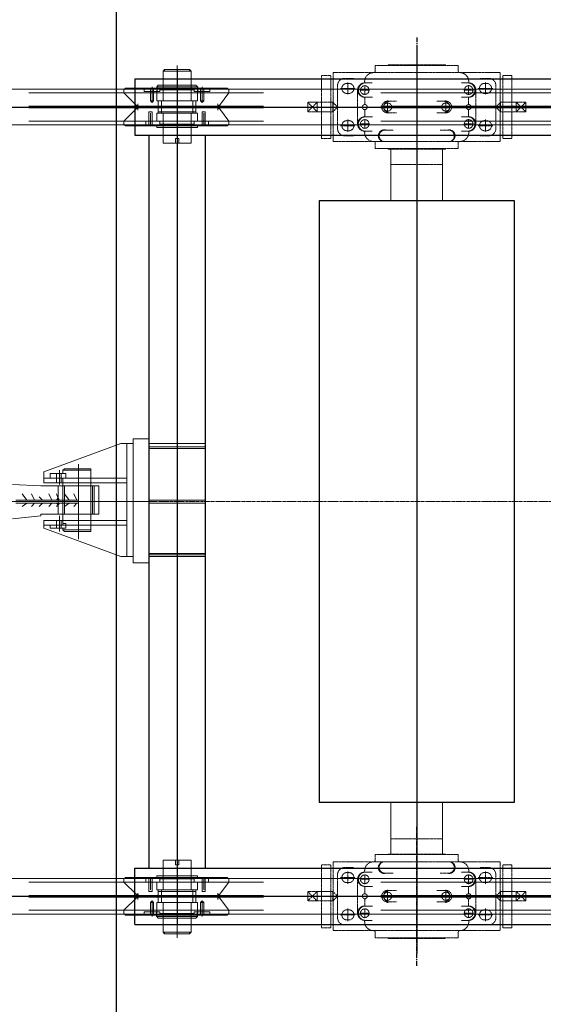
# Model space of a CAD drawing. Header units: inches. Extents: x -204116 to 930598, y -391373 to 256461.
# Tile 97 of 225: x 357121 to 358515, y -258012 to -255392. Entities that reach past the tile are written whole.
import ezdxf
from ezdxf.lldxf.tags import DXFTag

# ---------------------------------------------------------------- set-up
doc = ezdxf.new("R2010")
doc.units = ezdxf.units.IN
doc.header["$LTSCALE"] = 10
doc.header["$MEASUREMENT"] = 0
doc.header["$PDMODE"] = 1
doc.header["$PDSIZE"] = 1000
for name, pattern in [('CENTER', [2, 1.25, -0.25, 0.25, -0.25]), ('HIDDEN', [0.375, 0.25, -0.125]), ('PHANTOM2', [1.25, 0.625, -0.125, 0.125, -0.125, 0.125, -0.125])]:
    doc.linetypes.add(name, pattern=pattern)
doc.layers.get('Defpoints').update_dxf_attribs({"lineweight": 25})
for name, color, linetype, lineweight in [('cen', 2, 'CENTER2', 25), ('P', 5, 'PHANTOM2', 9), ('PHAN', 8, 'PHANTOM2', 5)]:
    doc.layers.add(name, color=color, linetype=linetype, lineweight=lineweight)
doc.layers.add('H', color=3, linetype='HIDDEN')
doc.layers.add('LAYER_17564_42344', color=7, linetype='Continuous')
doc.styles.add('MIC', font='romans.shx', dxfattribs={"width": 0.8})
tags = doc.linetypes.add('CENTER2', pattern=[1.125, 0.75, -0.125, 0.125, -0.125]).pattern_tags.tags
tags[10:11] = [DXFTag(74, 4), DXFTag(75, 0), DXFTag(340, '0'), DXFTag(46, 1.0), DXFTag(50, 0.0), DXFTag(44, 0.0), DXFTag(45, 0.0)]
tags[8:9] = [DXFTag(74, 4), DXFTag(75, 0), DXFTag(340, '0'), DXFTag(46, 1.0), DXFTag(50, 0.0), DXFTag(44, 0.0), DXFTag(45, 0.0)]
tags[6:7] = [DXFTag(74, 4), DXFTag(75, 0), DXFTag(340, '0'), DXFTag(46, 1.0), DXFTag(50, 0.0), DXFTag(44, 0.0), DXFTag(45, 0.0)]
tags[4:5] = [DXFTag(74, 4), DXFTag(75, 0), DXFTag(340, '0'), DXFTag(46, 1.0), DXFTag(50, 0.0), DXFTag(44, 0.0), DXFTag(45, 0.0)]
doc.dimstyles.new('1_75', dxfattribs={"dimscale": 75, "dimtxt": 2.5, "dimasz": 2.5, "dimexe": 1, "dimexo": 2, "dimgap": 1, "dimtad": 1, "dimtoh": 1, "dimdec": 0, "dimzin": 9, "dimdsep": 46, "dimtxsty": 'MIC', "dimcen": 2.5, "dimclrd": 1, "dimclre": 1, "dimclrt": 256, "dimadec": 0, "dimazin": 0, "dimtfac": 1, "dimtdec": 0, "dimtmove": 2, "dimatfit": 3, "dimfxl": 1, "dimlwd": -1, "dimlwe": -1, "dimarcsym": 0})

# ---------------------------------------------------------------- blocks, each defined once
blk = doc.blocks.new('TakeUp Plan')
at = {"layer": 'H', "linetype": 'Continuous'}
for points in [[(-954.9, 4.2), (-954.9, 12.5), (-959.1, 4.2)], [(-954.9, -4.2), (-954.9, -8.3), (-959.1, -4.2)]]:
    blk.add_hatch(color=0, dxfattribs=at).paths.add_polyline_path(points)
at = {"color": 1, "linetype": 'CENTER'}
for p, q in [((0, 1235, -2), (0, 865, -2)), ((0, 1235, -2), (0, 865, -2)), ((0, -1235, -2), (0, -865, -2)), ((0, -1235, -2), (0, -865, -2))]:
    blk.add_line(p, q, dxfattribs=at)
for p, q in [((-750.6, 1125, -2), (713, 1125, -2)), ((-750.6, 1125, -2), (-750.6, 975, -2)), ((-692.2, 1104.2, -2), (-692.2, 1091.7, -2)), ((-583.8, 1104.2, -2), (-583.8, 1091.7, -2)), ((-750.6, 975, -2), (713, 975, -2)), ((-713, 975, -2), (-713, -975, -2)), ((-563, 975, -2), (-563, -975, -2)), ((-750.6, -975, -2), (713, -975, -2)), ((-750.6, -1125, -2), (-750.6, -975, -2)), ((-692.2, -1104.2, -2), (-692.2, -1091.7, -2)), ((-583.8, -1104.2, -2), (-583.8, -1091.7, -2)), ((-750.6, -1125, -2), (713, -1125, -2))]:
    blk.add_line(p, q)
at = {"elevation": -2}
blk.add_lwpolyline([(-260, 800), (-260, -800), (260, -800), (260, 800)], close=True, dxfattribs=at)
at = {"layer": 'cen', "linetype": 'CENTER', "ltscale": 500}
for p, q in [((0, 1202.7, -2), (0, -1202.7, -2)), ((-638, 1150.1, -2), (-638, -1125, -2)), ((-5720.6, 1050, -2), (1175.4, 1050, -2)), ((-5720.6, -1050, -2), (1175.4, -1050, -2))]:
    blk.add_line(p, q, dxfattribs=at)
at = {"layer": 'LAYER_17564_42344', "color": 251, "linetype": 'Continuous', "lineweight": 0}
for p, q in [((-68.7, 937.8, -2), (-68.7, 800, -2)), ((68.7, 937.8, -2), (68.7, 800, -2)), ((-68.7, -937.8, -2), (-68.7, -800, -2)), ((68.7, -937.8, -2), (68.7, -800, -2))]:
    blk.add_line(p, q, dxfattribs=at)
at = {"layer": 'P', "color": 0, "linetype": 'Continuous', "elevation": -2}
for points in [[(-638, 1160.5), (-638, 939.5)], [(-638, 943.7), (-638, 1156.3)], [(-604.6, 1150.1), (-604.6, 1145.9), (-675.5, 1145.9), (-671.4, 1150.1), (-604.6, 1150.1)], [(-675.5, 1066.7), (-675.5, 1145.9)], [(-671.4, 1150.1), (-671.4, 1145.9), (-600.5, 1145.9), (-604.6, 1150.1), (-671.4, 1150.1)], [(-600.5, 1066.7), (-600.5, 1145.9)], [(-704.7, 1104.2), (-704.7, 1070.8)], [(-704.7, 1104.2), (-704.7, 1087.5)], [(-692.2, 1104.2), (-692.2, 1104.2), (-688, 1108.4)], [(-692.2, 1104.2), (-638, 1104.2)], [(-675.5, 1108.4), (-688, 1108.4)], [(-675.5, 1108.4), (-675.5, 1108.4), (-638, 1108.4)], [(-675.5, 1104.2), (-675.5, 1104.2), (-675.5, 1108.4), (-675.5, 1104.2), (-675.5, 1100), (-675.5, 1100), (-675.5, 1095.9)], [(-638, 1120.9), (-638, 983.3)], [(-638, 1120.9), (-638, 1075)], [(-638, 1120.9), (-638, 983.3)], [(-638, 1120.9), (-638, 1075)], [(-600.5, 1108.4), (-600.5, 1108.4), (-638, 1108.4)], [(-583.8, 1104.2), (-638, 1104.2)], [(-600.5, 1104.2), (-600.5, 1104.2), (-600.5, 1108.4), (-600.5, 1104.2), (-600.5, 1100), (-600.5, 1100), (-600.5, 1095.9)], [(-600.5, 1108.4), (-588, 1108.4)], [(-583.8, 1104.2), (-583.8, 1104.2), (-588, 1108.4)], [(-571.3, 1104.2), (-571.3, 1070.8)], [(-571.3, 1104.2), (-571.3, 1087.5)], [(-5720.6, 1097.5), (1171.4, 1097.5)], [(-779.8, 1095.9), (-775.6, 1100)], [(-779.8, 1087.5), (-779.8, 1095.9)], [(-746.4, 1054.2), (-779.8, 1087.5)], [(-725.6, 1100), (-775.6, 1100)], [(-771.4, 1100), (-638, 1100)], [(-725.6, 1100), (-725.6, 1091.7)], [(-725.6, 1100), (-725.6, 1095.9)], [(-725.6, 1100), (-725.6, 1091.7)], [(-721.4, 1100), (-725.6, 1100)], [(-725.6, 1091.7), (-700.6, 1091.7)], [(-696.4, 1100), (-721.4, 1100)], [(-721.4, 1091.7), (-708.9, 1091.7)], [(-708.9, 1100), (-708.9, 1091.7)], [(-708.9, 1091.7), (-692.2, 1091.7)], [(-708.9, 1091.7), (-708.9, 1066.7)], [(-708.9, 1091.7), (-708.9, 1066.7), (-708.9, 1066.7)], [(-704.7, 1091.7), (-704.7, 1066.7)], [(-700.6, 1100), (-700.6, 1091.7)], [(-700.6, 1091.7), (-700.6, 1066.7)], [(-700.6, 1091.7), (-688, 1091.7)], [(-692.2, 1091.7), (-692.2, 1087.5), (-692.2, 1091.7), (-692.2, 1087.5)], [(-692.2, 1070.8), (-692.2, 1087.5)], [(-692.2, 1087.5), (-692.2, 1066.7), (-688, 1066.7), (-688, 1066.7), (-688, 1066.7), (-692.2, 1066.7)], [(-638, 1087.5), (-692.2, 1087.5)], [(-683.9, 1091.7), (-688, 1091.7)], [(-683.9, 1095.9), (-683.9, 1091.7)], [(-683.9, 1095.9), (-683.9, 1095.9), (-675.5, 1095.9)], [(-638, 1095.9), (-675.5, 1095.9)], [(-638, 1100), (-504.6, 1100)], [(-638, 1095.9), (-600.5, 1095.9)], [(-638, 1087.5), (-583.8, 1087.5)], [(-592.1, 1095.9), (-592.1, 1095.9), (-600.5, 1095.9)], [(-592.1, 1095.9), (-592.1, 1091.7)], [(-592.1, 1091.7), (-588, 1091.7)], [(-575.5, 1091.7), (-588, 1091.7)], [(-583.8, 1087.5), (-583.8, 1066.7), (-588, 1066.7), (-588, 1066.7), (-588, 1066.7), (-583.8, 1066.7)], [(-583.8, 1091.7), (-583.8, 1087.5), (-583.8, 1091.7), (-583.8, 1087.5)], [(-567.1, 1091.7), (-583.8, 1091.7)], [(-583.8, 1070.8), (-583.8, 1087.5)], [(-575.5, 1100), (-575.5, 1091.7)], [(-575.5, 1091.7), (-575.5, 1066.7)], [(-550.4, 1091.7), (-575.5, 1091.7)], [(-571.3, 1091.7), (-571.3, 1066.7)], [(-567.1, 1100), (-567.1, 1091.7)], [(-554.6, 1091.7), (-567.1, 1091.7)], [(-567.1, 1091.7), (-567.1, 1066.7)], [(-567.1, 1091.7), (-567.1, 1066.7), (-567.1, 1066.7)], [(-550.4, 1100), (-550.4, 1091.7)], [(-550.4, 1100), (-550.4, 1095.9)], [(-550.4, 1100), (-550.4, 1091.7)], [(-525.4, 1054.2), (-500.4, 1087.5)], [(-504.6, 1100), (-500.4, 1095.9)], [(-500.4, 1095.9), (-500.4, 1087.5), (-500.4, 1087.5)], [(-742.3, 1054.2), (-746.4, 1054.2)], [(-746.4, 1054.2), (-742.3, 1054.2)], [(-742.3, 1058.3), (-742.3, 1041.7)], [(-742.3, 1041.7), (-742.3, 1058.3)], [(-742.3, 1054.2), (-738.1, 1050), (-742.3, 1045.8)], [(-742.3, 1045.8), (-738.1, 1050), (-742.3, 1054.2)], [(-529.6, 1050), (-742.3, 1050)], [(-708.9, 1066.7), (-700.6, 1066.7), (-704.7, 1062.5), (-708.9, 1066.7)], [(-700.6, 1050), (-638, 1050)], [(-692.2, 1016.6), (-692.2, 1033.3), (-688, 1033.3), (-688, 1037.5), (-688, 1066.7)], [(-638, 1066.7), (-692.2, 1066.7)], [(-638, 1066.7), (-688, 1066.7)], [(-679.7, 1033.3), (-679.7, 1066.7)], [(-638, 1066.7), (-679.7, 1066.7)], [(-638, 1066.7), (-675.5, 1066.7)], [(-638, 1058.3), (-638, 966.6), (-642.2, 966.6), (-633.8, 966.6)], [(-638, 1066.7), (-583.8, 1066.7)], [(-638, 1066.7), (-588, 1066.7)], [(-638, 1066.7), (-600.5, 1066.7)], [(-638, 1066.7), (-596.3, 1066.7)], [(-596.3, 1033.3), (-596.3, 1066.7)], [(-583.8, 1016.6), (-583.8, 1033.3), (-588, 1033.3), (-588, 1037.5), (-588, 1066.7)], [(-567.1, 1066.7), (-575.5, 1066.7), (-571.3, 1062.5), (-567.1, 1066.7)], [(-529.6, 1058.3), (-529.6, 1041.7)], [(-529.6, 1041.7), (-529.6, 1058.3)], [(-529.6, 1054.2), (-525.4, 1054.2)], [(-529.6, 1045.8), (-529.6, 1054.2)], [(-529.6, 1054.2), (-529.6, 1045.8)], [(-746.4, 1045.8), (-779.8, 1012.5)], [(-746.4, 1045.8), (-742.3, 1045.8)], [(-742.3, 1045.8), (-746.4, 1045.8)], [(-713.1, 1037.5), (-704.7, 1037.5), (-708.9, 1037.5), (-713.1, 1037.5)], [(-713.1, 1012.5), (-713.1, 1037.5)], [(-713.1, 1012.5), (-713.1, 1037.5), (-713.1, 1037.5)], [(-708.9, 1000), (-708.9, 1033.3)], [(-704.7, 1012.5), (-704.7, 1037.5)], [(-704.7, 1012.5), (-704.7, 1037.5)], [(-688, 1033.3), (-692.2, 1033.3)], [(-638, 1033.3), (-692.2, 1033.3), (-692.2, 1012.5)], [(-688, 1037.5), (-688, 1033.3)], [(-688, 1037.5), (-688, 1033.3)], [(-638, 1037.5), (-688, 1037.5)], [(-679.7, 1033.3), (-638, 1033.3)], [(-638, 1033.3), (-675.5, 1033.3)], [(-675.5, 954.1), (-675.5, 1033.3)], [(-638, 1037.5), (-588, 1037.5)], [(-638, 1033.3), (-583.8, 1033.3), (-583.8, 1012.5)], [(-638, 1033.3), (-600.5, 1033.3)], [(-596.3, 1033.3), (-638, 1033.3)], [(-600.5, 954.1), (-600.5, 1033.3)], [(-588, 1037.5), (-588, 1033.3)], [(-588, 1037.5), (-588, 1033.3)], [(-588, 1033.3), (-583.8, 1033.3)], [(-562.9, 1037.5), (-571.3, 1037.5), (-567.1, 1037.5), (-562.9, 1037.5)], [(-571.3, 1012.5), (-571.3, 1037.5)], [(-571.3, 1012.5), (-571.3, 1037.5)], [(-567.1, 1000), (-567.1, 1033.3)], [(-562.9, 1012.5), (-562.9, 1037.5)], [(-562.9, 1012.5), (-562.9, 1037.5), (-562.9, 1037.5)], [(-529.6, 1045.8), (-525.4, 1045.8)], [(-525.4, 1045.8), (-500.4, 1012.5)], [(-5720.6, 1002.5), (1171.4, 1002.5)], [(-779.8, 1012.5), (-779.8, 1004.1)], [(-779.8, 1004.1), (-775.6, 1000)], [(-725.6, 1000), (-775.6, 1000)], [(-725.6, 1000), (-504.6, 1000)], [(-721.4, 1012.5), (-708.9, 1012.5)], [(-721.4, 1000), (-721.4, 1004.1), (-721.4, 1012.5), (-721.4, 1012.5), (-713.1, 1012.5)], [(-721.4, 1004.1), (-721.4, 1012.5), (-704.7, 1012.5)], [(-713.1, 1000), (-713.1, 1012.5)], [(-708.9, 1012.5), (-692.2, 1012.5)], [(-708.9, 1000), (-708.9, 1012.5)], [(-704.7, 1000), (-704.7, 1012.5)], [(-700.6, 1012.5), (-688, 1012.5)], [(-638, 1012.5), (-692.2, 1012.5)], [(-692.2, 1000), (-692.2, 995.8), (-688, 995.8)], [(-683.9, 1012.5), (-688, 1012.5)], [(-675.5, 995.8), (-688, 995.8)], [(-683.9, 1004.1), (-683.9, 1012.5)], [(-675.5, 1000), (-675.5, 1004.1), (-683.9, 1004.1)], [(-638, 1004.1), (-675.5, 1004.1)], [(-675.5, 1000), (-675.5, 995.8), (-675.5, 995.8), (-675.5, 995.8)], [(-675.5, 995.8), (-675.5, 995.8), (-638, 995.8)], [(-638, 1012.5), (-583.8, 1012.5)], [(-638, 1004.1), (-600.5, 1004.1)], [(-600.5, 995.8), (-600.5, 995.8), (-638, 995.8)], [(-600.5, 1000), (-600.5, 1004.1), (-592.1, 1004.1)], [(-600.5, 1000), (-600.5, 995.8), (-600.5, 995.8), (-600.5, 995.8)], [(-600.5, 995.8), (-588, 995.8)], [(-592.1, 1012.5), (-588, 1012.5)], [(-592.1, 1004.1), (-592.1, 1012.5)], [(-583.8, 1000), (-583.8, 995.8), (-588, 995.8)], [(-571.3, 1012.5), (-579.6, 1012.5)], [(-579.6, 1000), (-554.6, 1000)], [(-571.3, 1000), (-571.3, 1012.5)], [(-554.6, 1004.1), (-554.6, 1012.5), (-571.3, 1012.5)], [(-567.1, 1000), (-567.1, 1012.5)], [(-554.6, 1000), (-554.6, 1004.1), (-554.6, 1012.5), (-554.6, 1012.5), (-562.9, 1012.5)], [(-562.9, 1000), (-562.9, 1012.5)], [(-554.6, 1004.1), (-554.6, 1000)], [(-504.6, 1000), (-500.4, 1004.1)], [(-500.4, 1004.1), (-500.4, 1012.5), (-500.4, 1012.5)], [(-675.5, 954.1), (-671.4, 954.1), (-638, 954.1)], [(-642.2, 954.1), (-642.2, 966.6)], [(-642.2, 954.1), (-642.2, 954.1), (-642.2, 954.1), (-642.2, 954.1), (-633.8, 954.1), (-633.8, 954.1)], [(-633.8, 954.1), (-642.2, 954.1)], [(-600.5, 954.1), (-604.6, 954.1), (-638, 954.1)], [(-633.8, 954.1), (-633.8, 966.6)], [(-713, 166.8), (-754.8, 166.8)], [(-754.8, 166.8), (-754.8, -162.6)], [(-713, 166.8), (-713, -162.6)], [(-992.5, 79.2), (-788.1, 154.3)], [(-771.4, 154.3), (-788.1, 154.3)], [(-771.4, 154.3), (-754.8, 154.3)], [(-771.4, 154.3), (-771.4, -145.9)], [(-563, 154.3), (-713, 154.3)], [(-562.9, 145.9), (-713, 145.9)], [(-563, 141.8), (-713, 141.8)], [(-992.5, 79.2), (-992.5, 50)], [(-950.8, 83.4), (-950.8, 54.2)], [(-950.8, 79.2), (-950.8, 45.9)], [(-950.8, 79.2), (-950.8, 45.9)], [(-867.4, 87.6), (-938.2, 87.6), (-942.4, 83.4), (-867.4, 83.4)], [(-942.4, 83.4), (-942.4, 75.1), (-934.1, 75.1)], [(-900.7, 100.1), (-900.7, -100.1)], [(-900.7, -87.6), (-900.7, 87.6)], [(-867.4, 87.6), (-867.4, 83.4)], [(-867.4, -75.1), (-867.4, 83.4)], [(-771.4, 62.5), (-992.5, 62.5)], [(-975.8, 62.5), (-975.8, 75.1), (-934.1, 75.1), (-934.1, 62.5), (-975.8, 62.5)], [(-959.1, 62.5), (-959.1, 75.1)], [(-959.1, 62.5), (-959.1, 50)], [(-959.1, 62.5), (-959.1, 50)], [(-946.6, 62.5), (-946.6, 75.1)], [(-946.6, 62.5), (-946.6, 50)], [(-946.6, 62.5), (-946.6, 50)], [(-934.1, 75.1), (-934.1, 62.5), (-942.4, 62.5), (-942.4, -58.4)], [(-942.4, 62.5), (-942.4, 50)], [(-867.4, 62.5), (-867.4, 50)], [(-1000.8, 41.7), (-1075.9, 45.9)], [(-1000.8, -37.5), (-1000.8, -33.4), (-954.9, -33.4), (-954.9, 0), (-954.9, 41.7)], [(-954.9, 41.7), (-1000.8, 41.7), (-1000.8, 41.7)], [(-771.4, 50), (-992.5, 50)], [(-954.9, 41.7), (-846.5, 41.7)], [(-942.4, 41.7), (-942.4, -33.4)], [(-938.2, 41.7), (-938.2, -33.4)], [(-900.7, -50), (-900.7, 50)], [(-863.2, -33.4), (-863.2, 41.7)], [(-859, -33.4), (-859, 41.7)], [(-846.5, 41.7), (-846.5, 0)], [(-1067.5, 4.2), (-900.7, 4.2), (-900.7, -4.2), (-900.7, 4.2)], [(-1038.3, 4.2), (-1050.8, 20.8)], [(-1017.5, 4.2), (-1025.8, 20.8)], [(-996.6, 4.2), (-1005, 12.5)], [(-971.6, 4.2), (-979.9, 20.8)], [(-950.8, 4.2), (-954.9, 8.3), (-959.1, 20.8)], [(-954.9, 4.2), (-954.9, 12.5), (-959.1, 4.2), (-954.9, 4.2)], [(-925.7, 4.2), (-938.2, 20.8)], [(-904.9, 4.2), (-913.2, 20.8)], [(-563, 4.2), (-713, 4.2)], [(-946.6, 0), (-1613.8, 0)], [(-1255.2, 0), (-838.2, 0)], [(-1067.5, -4.2), (-900.7, -4.2)], [(-1038.3, -4.2), (-1050.8, -12.5)], [(-1017.5, -4.2), (-1025.8, -12.5)], [(-996.6, -4.2), (-1005, -12.5)], [(-692.2, 0), (-1000.8, 0)], [(-854.8, 0), (-992.5, 0)], [(-971.6, -4.2), (-979.9, -12.5)], [(-950.8, -4.2), (-954.9, -8.3), (-959.1, -12.5)], [(-954.9, -4.2), (-954.9, -8.3), (-959.1, -4.2), (-954.9, -4.2)], [(-925.7, -4.2), (-938.2, -12.5)], [(-904.9, -4.2), (-913.2, -12.5)], [(-846.5, -33.4), (-846.5, 0)], [(-563, -4.2), (-713, -4.2)], [(-1000.8, -37.5), (-1075.9, -45.9)], [(-771.4, -50), (-992.5, -50), (-992.5, -70.9)], [(-959.1, -62.5), (-959.1, -50)], [(-954.9, -33.4), (-846.5, -33.4)], [(-950.8, -70.9), (-950.8, -37.5)], [(-950.8, -70.9), (-950.8, -37.5)], [(-946.6, -62.5), (-946.6, -50)], [(-942.4, -62.5), (-942.4, -50)], [(-942.4, -58.4), (-942.4, -50)], [(-867.4, -62.5), (-867.4, -50)], [(-771.4, -62.5), (-992.5, -62.5)], [(-992.5, -70.9), (-788.1, -145.9)], [(-975.8, -62.5), (-975.8, -70.9), (-934.1, -70.9), (-934.1, -62.5), (-975.8, -62.5)], [(-959.1, -62.5), (-959.1, -70.9)], [(-950.8, -79.2), (-950.8, -54.2)], [(-946.6, -62.5), (-946.6, -70.9)], [(-934.1, -58.4), (-942.4, -58.4)], [(-867.4, -75.1), (-942.4, -75.1), (-942.4, -70.9), (-934.1, -70.9)], [(-938.2, -79.2), (-942.4, -75.1)], [(-934.1, -58.4), (-934.1, -70.9)], [(-867.4, -79.2), (-867.4, -75.1)], [(-938.2, -79.2), (-867.4, -79.2)], [(-771.4, -145.9), (-788.1, -145.9)], [(-754.8, -145.9), (-771.4, -145.9)], [(-771.4, -145.9), (-754.8, -145.9)], [(-563, -137.6), (-713, -137.6)], [(-562.9, -141.8), (-713, -141.8)], [(-563, -145.9), (-713, -145.9)], [(-713, -162.6), (-754.8, -162.6)], [(-638, -1160.5), (-638, -939.5)], [(-675.5, -954.1), (-675.5, -1033.3)], [(-675.5, -954.1), (-671.4, -954.1), (-638, -954.1)], [(-642.2, -954.1), (-642.2, -966.6)], [(-642.2, -954.1), (-642.2, -954.1), (-642.2, -954.1), (-642.2, -954.1), (-633.8, -954.1), (-633.8, -954.1)], [(-633.8, -954.1), (-642.2, -954.1)], [(-638, -1058.3), (-638, -966.6), (-642.2, -966.6), (-633.8, -966.6)], [(-638, -943.7), (-638, -1156.3)], [(-600.5, -954.1), (-604.6, -954.1), (-638, -954.1)], [(-633.8, -954.1), (-633.8, -966.6)], [(-600.5, -954.1), (-600.5, -1033.3)], [(-638, -1120.9), (-638, -983.3)], [(-638, -1120.9), (-638, -983.3)], [(-5720.6, -1002.5), (1171.4, -1002.5)], [(-779.8, -1004.1), (-775.6, -1000)], [(-779.8, -1012.5), (-779.8, -1004.1)], [(-746.4, -1045.8), (-779.8, -1012.5)], [(-725.6, -1000), (-775.6, -1000)], [(-725.6, -1000), (-504.6, -1000)], [(-721.4, -1000), (-721.4, -1004.1), (-721.4, -1012.5), (-721.4, -1012.5), (-713.1, -1012.5)], [(-721.4, -1004.1), (-721.4, -1012.5), (-704.7, -1012.5)], [(-721.4, -1012.5), (-708.9, -1012.5)], [(-713.1, -1000), (-713.1, -1012.5)], [(-713.1, -1012.5), (-713.1, -1037.5)], [(-713.1, -1012.5), (-713.1, -1037.5), (-713.1, -1037.5)], [(-708.9, -1000), (-708.9, -1012.5)], [(-708.9, -1000), (-708.9, -1033.3)], [(-708.9, -1012.5), (-692.2, -1012.5)], [(-704.7, -1000), (-704.7, -1012.5)], [(-704.7, -1012.5), (-704.7, -1037.5)], [(-704.7, -1012.5), (-704.7, -1037.5)], [(-700.6, -1012.5), (-688, -1012.5)], [(-692.2, -1000), (-692.2, -995.8), (-688, -995.8)], [(-638, -1033.3), (-692.2, -1033.3), (-692.2, -1012.5)], [(-638, -1012.5), (-692.2, -1012.5)], [(-692.2, -1016.6), (-692.2, -1033.3), (-688, -1033.3), (-688, -1037.5), (-688, -1066.7)], [(-675.5, -995.8), (-688, -995.8)], [(-683.9, -1012.5), (-688, -1012.5)], [(-675.5, -1000), (-675.5, -1004.1), (-683.9, -1004.1)], [(-683.9, -1004.1), (-683.9, -1012.5)], [(-675.5, -995.8), (-675.5, -995.8), (-638, -995.8)], [(-675.5, -1000), (-675.5, -995.8), (-675.5, -995.8), (-675.5, -995.8)], [(-638, -1004.1), (-675.5, -1004.1)], [(-600.5, -995.8), (-600.5, -995.8), (-638, -995.8)], [(-638, -1004.1), (-600.5, -1004.1)], [(-638, -1033.3), (-583.8, -1033.3), (-583.8, -1012.5)], [(-638, -1012.5), (-583.8, -1012.5)], [(-600.5, -1000), (-600.5, -995.8), (-600.5, -995.8), (-600.5, -995.8)], [(-600.5, -995.8), (-588, -995.8)], [(-600.5, -1000), (-600.5, -1004.1), (-592.1, -1004.1)], [(-592.1, -1004.1), (-592.1, -1012.5)], [(-592.1, -1012.5), (-588, -1012.5)], [(-583.8, -1000), (-583.8, -995.8), (-588, -995.8)], [(-583.8, -1016.6), (-583.8, -1033.3), (-588, -1033.3), (-588, -1037.5), (-588, -1066.7)], [(-579.6, -1000), (-554.6, -1000)], [(-571.3, -1012.5), (-579.6, -1012.5)], [(-571.3, -1000), (-571.3, -1012.5)], [(-554.6, -1004.1), (-554.6, -1012.5), (-571.3, -1012.5)], [(-571.3, -1012.5), (-571.3, -1037.5)], [(-571.3, -1012.5), (-571.3, -1037.5)], [(-567.1, -1000), (-567.1, -1012.5)], [(-567.1, -1000), (-567.1, -1033.3)], [(-554.6, -1000), (-554.6, -1004.1), (-554.6, -1012.5), (-554.6, -1012.5), (-562.9, -1012.5)], [(-562.9, -1000), (-562.9, -1012.5)], [(-562.9, -1012.5), (-562.9, -1037.5)], [(-562.9, -1012.5), (-562.9, -1037.5), (-562.9, -1037.5)], [(-554.6, -1004.1), (-554.6, -1000)], [(-525.4, -1045.8), (-500.4, -1012.5)], [(-504.6, -1000), (-500.4, -1004.1)], [(-500.4, -1004.1), (-500.4, -1012.5), (-500.4, -1012.5)], [(-746.4, -1045.8), (-742.3, -1045.8)], [(-742.3, -1045.8), (-746.4, -1045.8)], [(-742.3, -1058.3), (-742.3, -1041.7)], [(-742.3, -1041.7), (-742.3, -1058.3)], [(-742.3, -1054.2), (-738.1, -1050), (-742.3, -1045.8)], [(-742.3, -1045.8), (-738.1, -1050), (-742.3, -1054.2)], [(-713.1, -1037.5), (-704.7, -1037.5), (-708.9, -1037.5), (-713.1, -1037.5)], [(-688, -1033.3), (-692.2, -1033.3)], [(-688, -1037.5), (-688, -1033.3)], [(-688, -1037.5), (-688, -1033.3)], [(-638, -1037.5), (-688, -1037.5)], [(-679.7, -1033.3), (-679.7, -1066.7)], [(-679.7, -1033.3), (-638, -1033.3)], [(-638, -1033.3), (-675.5, -1033.3)], [(-638, -1033.3), (-600.5, -1033.3)], [(-596.3, -1033.3), (-638, -1033.3)], [(-638, -1037.5), (-588, -1037.5)], [(-596.3, -1033.3), (-596.3, -1066.7)], [(-588, -1037.5), (-588, -1033.3)], [(-588, -1033.3), (-583.8, -1033.3)], [(-588, -1037.5), (-588, -1033.3)], [(-562.9, -1037.5), (-571.3, -1037.5), (-567.1, -1037.5), (-562.9, -1037.5)], [(-529.6, -1058.3), (-529.6, -1041.7)], [(-529.6, -1041.7), (-529.6, -1058.3)], [(-529.6, -1045.8), (-529.6, -1054.2)], [(-529.6, -1045.8), (-525.4, -1045.8)], [(-529.6, -1054.2), (-529.6, -1045.8)], [(-746.4, -1054.2), (-779.8, -1087.5)], [(-742.3, -1054.2), (-746.4, -1054.2)], [(-746.4, -1054.2), (-742.3, -1054.2)], [(-529.6, -1050), (-742.3, -1050)], [(-708.9, -1066.7), (-700.6, -1066.7), (-704.7, -1062.5), (-708.9, -1066.7)], [(-708.9, -1091.7), (-708.9, -1066.7)], [(-708.9, -1091.7), (-708.9, -1066.7), (-708.9, -1066.7)], [(-704.7, -1091.7), (-704.7, -1066.7)], [(-704.7, -1104.2), (-704.7, -1070.8)], [(-700.6, -1050), (-638, -1050)], [(-700.6, -1091.7), (-700.6, -1066.7)], [(-638, -1066.7), (-692.2, -1066.7)], [(-692.2, -1087.5), (-692.2, -1066.7), (-688, -1066.7), (-688, -1066.7), (-688, -1066.7), (-692.2, -1066.7)], [(-692.2, -1070.8), (-692.2, -1087.5)], [(-638, -1066.7), (-688, -1066.7)], [(-638, -1066.7), (-679.7, -1066.7)], [(-638, -1066.7), (-675.5, -1066.7)], [(-675.5, -1066.7), (-675.5, -1145.9)], [(-638, -1066.7), (-583.8, -1066.7)], [(-638, -1066.7), (-588, -1066.7)], [(-638, -1066.7), (-600.5, -1066.7)], [(-638, -1066.7), (-596.3, -1066.7)], [(-600.5, -1066.7), (-600.5, -1145.9)], [(-583.8, -1087.5), (-583.8, -1066.7), (-588, -1066.7), (-588, -1066.7), (-588, -1066.7), (-583.8, -1066.7)], [(-583.8, -1070.8), (-583.8, -1087.5)], [(-567.1, -1066.7), (-575.5, -1066.7), (-571.3, -1062.5), (-567.1, -1066.7)], [(-575.5, -1091.7), (-575.5, -1066.7)], [(-571.3, -1091.7), (-571.3, -1066.7)], [(-571.3, -1104.2), (-571.3, -1070.8)], [(-567.1, -1091.7), (-567.1, -1066.7)], [(-567.1, -1091.7), (-567.1, -1066.7), (-567.1, -1066.7)], [(-529.6, -1054.2), (-525.4, -1054.2)], [(-525.4, -1054.2), (-500.4, -1087.5)], [(-5720.6, -1097.5), (1171.4, -1097.5)], [(-779.8, -1087.5), (-779.8, -1095.9)], [(-779.8, -1095.9), (-775.6, -1100)], [(-725.6, -1100), (-775.6, -1100)], [(-771.4, -1100), (-638, -1100)], [(-725.6, -1100), (-725.6, -1091.7)], [(-725.6, -1100), (-725.6, -1091.7)], [(-725.6, -1091.7), (-700.6, -1091.7)], [(-725.6, -1100), (-725.6, -1095.9)], [(-721.4, -1100), (-725.6, -1100)], [(-721.4, -1091.7), (-708.9, -1091.7)], [(-696.4, -1100), (-721.4, -1100)], [(-708.9, -1091.7), (-692.2, -1091.7)], [(-708.9, -1100), (-708.9, -1091.7)], [(-704.7, -1104.2), (-704.7, -1087.5)], [(-700.6, -1091.7), (-688, -1091.7)], [(-700.6, -1100), (-700.6, -1091.7)], [(-692.2, -1091.7), (-692.2, -1087.5), (-692.2, -1091.7), (-692.2, -1087.5)], [(-638, -1087.5), (-692.2, -1087.5)], [(-683.9, -1091.7), (-688, -1091.7)], [(-683.9, -1095.9), (-683.9, -1091.7)], [(-683.9, -1095.9), (-683.9, -1095.9), (-675.5, -1095.9)], [(-675.5, -1104.2), (-675.5, -1104.2), (-675.5, -1108.4), (-675.5, -1104.2), (-675.5, -1100), (-675.5, -1100), (-675.5, -1095.9)], [(-638, -1095.9), (-675.5, -1095.9)], [(-638, -1120.9), (-638, -1075)], [(-638, -1120.9), (-638, -1075)], [(-638, -1087.5), (-583.8, -1087.5)], [(-638, -1095.9), (-600.5, -1095.9)], [(-638, -1100), (-504.6, -1100)], [(-592.1, -1095.9), (-592.1, -1095.9), (-600.5, -1095.9)], [(-600.5, -1104.2), (-600.5, -1104.2), (-600.5, -1108.4), (-600.5, -1104.2), (-600.5, -1100), (-600.5, -1100), (-600.5, -1095.9)], [(-592.1, -1091.7), (-588, -1091.7)], [(-592.1, -1095.9), (-592.1, -1091.7)], [(-575.5, -1091.7), (-588, -1091.7)], [(-583.8, -1091.7), (-583.8, -1087.5), (-583.8, -1091.7), (-583.8, -1087.5)], [(-567.1, -1091.7), (-583.8, -1091.7)], [(-575.5, -1100), (-575.5, -1091.7)], [(-550.4, -1091.7), (-575.5, -1091.7)], [(-571.3, -1104.2), (-571.3, -1087.5)], [(-554.6, -1091.7), (-567.1, -1091.7)], [(-567.1, -1100), (-567.1, -1091.7)], [(-550.4, -1100), (-550.4, -1091.7)], [(-550.4, -1100), (-550.4, -1091.7)], [(-550.4, -1100), (-550.4, -1095.9)], [(-504.6, -1100), (-500.4, -1095.9)], [(-500.4, -1095.9), (-500.4, -1087.5), (-500.4, -1087.5)], [(-692.2, -1104.2), (-692.2, -1104.2), (-688, -1108.4)], [(-692.2, -1104.2), (-638, -1104.2)], [(-675.5, -1108.4), (-688, -1108.4)], [(-675.5, -1108.4), (-675.5, -1108.4), (-638, -1108.4)], [(-583.8, -1104.2), (-638, -1104.2)], [(-600.5, -1108.4), (-600.5, -1108.4), (-638, -1108.4)], [(-600.5, -1108.4), (-588, -1108.4)], [(-583.8, -1104.2), (-583.8, -1104.2), (-588, -1108.4)], [(-604.6, -1150.1), (-604.6, -1145.9), (-675.5, -1145.9), (-671.4, -1150.1), (-604.6, -1150.1)], [(-671.4, -1150.1), (-671.4, -1145.9), (-600.5, -1145.9), (-604.6, -1150.1), (-671.4, -1150.1)]]:
    blk.add_lwpolyline(points, dxfattribs=at)
at = {"layer": 'P', "color": 2, "linetype": 'HIDDEN', "ltscale": 250, "elevation": -2}
for points in [[(-5720.6, 1087.5), (829.4, 1087.5)], [(-5720.6, 1052.1), (825.4, 1052.1)], [(-5720.6, 1047.9), (825.4, 1047.9)], [(-5720.6, 1012.5), (829.4, 1012.5)], [(-5720.6, -1012.5), (829.4, -1012.5)], [(-5720.6, -1047.9), (825.4, -1047.9)], [(-5720.6, -1052.1), (825.4, -1052.1)], [(-5720.6, -1087.5), (829.4, -1087.5)]]:
    blk.add_lwpolyline(points, dxfattribs=at)
at = {"layer": 'PHAN', "ltscale": 0.130467}
for p, q in [((-110.7, 1160.7, -2), (0, 1160.7, -2)), ((-110.7, 1145.4, -2), (-110.7, 1160.7, -2)), ((-76.3, 1160.7, -2), (-76.3, 1161.5, -2)), ((-75.6, 1162.2, -2), (0, 1162.2, -2)), ((75.6, 1162.2, -2), (0, 1162.2, -2)), ((110.7, 1160.7, -2), (0, 1160.7, -2)), ((76.3, 1160.7, -2), (76.3, 1161.5, -2)), ((110.7, 1145.4, -2), (110.7, 1160.7, -2)), ((-253.5, 966, -2), (-253.5, 1134, -2)), ((-253.5, 1134, -2), (-229, 1134, -2)), ((-229, 966, -2), (-229, 1134, -2)), ((-222.6, 1141.6, -2), (0, 1141.6, -2)), ((-222.6, 1141.6, -2), (-222.6, 958.4, -2)), ((222.6, 1141.6, -2), (0, 1141.6, -2)), ((222.6, 1141.6, -2), (222.6, 958.4, -2)), ((229, 1134, -2), (229, 966, -2)), ((253.5, 1134, -2), (229, 1134, -2)), ((253.5, 1134, -2), (253.5, 966, -2)), ((-210.7, 1107.3, -2), (-210.7, 992.7, -2)), ((-191.6, 1126.3, -2), (-168.7, 1126.3, -2)), ((-185.9, 1113, -2), (-180.5, 1113, -2)), ((-183.2, 1083, -2), (-183.2, 1116.2, -2)), ((-138.3, 1114.2, -2), (-118.3, 1114.2, -2)), ((-138.3, 1082.2, -2), (-138.3, 1108, -2)), ((138.3, 1114.2, -2), (118.3, 1114.2, -2)), ((138.3, 1082.2, -2), (138.3, 1108, -2)), ((191.6, 1126.3, -2), (168.7, 1126.3, -2)), ((185.9, 1113, -2), (180.5, 1113, -2)), ((183.2, 1083, -2), (183.2, 1116.2, -2)), ((210.7, 1107.3, -2), (210.7, 992.7, -2)), ((-202.7, 1099.6, -2), (-163.7, 1099.6, -2)), ((-185.9, 1086.3, -2), (-180.5, 1086.3, -2)), ((-157.4, 1095.1, -2), (-157.4, 1004.9, -2)), ((-151.2, 1095.1, -2), (-125.5, 1095.1, -2)), ((-138.3, 1076, -2), (-118.1, 1076, -2)), ((-138.3, 1076, -2), (-138.3, 1056.6, -2)), ((138.3, 1076, -2), (118.1, 1076, -2)), ((151.2, 1095.1, -2), (125.5, 1095.1, -2)), ((138.3, 1076, -2), (138.3, 1056.6, -2)), ((157.4, 1095.1, -2), (157.4, 1004.9, -2)), ((202.7, 1099.6, -2), (163.7, 1099.6, -2)), ((185.9, 1086.3, -2), (180.5, 1086.3, -2)), ((-290.3, 1062.6, -2), (-290.3, 1037.4, -2)), ((-223.3, 1062.6, -2), (-290.3, 1062.6, -2)), ((-265.1, 1062.6, -2), (-290.3, 1037.4, -2)), ((-265.1, 1037.4, -2), (-290.3, 1062.6, -2)), ((-265.1, 1062.6, -2), (-265.1, 1037.4, -2)), ((-210.7, 1050, -2), (-223.3, 1062.6, -2)), ((-223.3, 1062.6, -2), (-223.3, 1037.4, -2)), ((-223.3, 1037.4, -2), (-210.7, 1050, -2)), ((0, 1050, -2), (-221.4, 1050, -2)), ((-90.8, 1051.5, -2), (-65.6, 1051.5, -2)), ((-90.8, 1048.5, -2), (-65.6, 1048.5, -2)), ((-77.4, 1067.4, -2), (-77.4, 1032.6, -2)), ((-73.9, 1065.2, -2), (-53.6, 1065.2, -2)), ((0, 1050, -2), (221.4, 1050, -2)), ((73.9, 1065.2, -2), (53.6, 1065.2, -2)), ((90.8, 1051.5, -2), (65.6, 1051.5, -2)), ((90.8, 1048.5, -2), (65.6, 1048.5, -2)), ((77.4, 1067.4, -2), (77.4, 1032.6, -2)), ((210.7, 1050, -2), (223.3, 1062.6, -2)), ((223.3, 1037.4, -2), (210.7, 1050, -2)), ((223.3, 1062.6, -2), (290.3, 1062.6, -2)), ((223.3, 1062.6, -2), (223.3, 1037.4, -2)), ((265.1, 1062.6, -2), (290.3, 1037.4, -2)), ((265.1, 1037.4, -2), (290.3, 1062.6, -2)), ((265.1, 1062.6, -2), (265.1, 1037.4, -2)), ((290.3, 1062.6, -2), (290.3, 1037.4, -2)), ((-290.3, 1037.4, -2), (-223.3, 1037.4, -2)), ((-138.3, 1043.4, -2), (-138.3, 1024, -2)), ((-138.3, 1024, -2), (-118.1, 1024, -2)), ((-73.9, 1034.8, -2), (-53.6, 1034.8, -2)), ((73.9, 1034.8, -2), (53.6, 1034.8, -2)), ((138.3, 1024, -2), (118.1, 1024, -2)), ((138.3, 1043.4, -2), (138.3, 1024, -2)), ((290.3, 1037.4, -2), (223.3, 1037.4, -2)), ((-202.7, 1000.4, -2), (-163.7, 1000.4, -2)), ((-185.9, 1013.7, -2), (-180.5, 1013.7, -2)), ((-183.2, 1017, -2), (-183.2, 983.8, -2)), ((-151.2, 1004.9, -2), (-125.5, 1004.9, -2)), ((-138.3, 1017.8, -2), (-138.3, 992, -2)), ((151.2, 1004.9, -2), (125.5, 1004.9, -2)), ((138.3, 1017.8, -2), (138.3, 992, -2)), ((202.7, 1000.4, -2), (163.7, 1000.4, -2)), ((185.9, 1013.7, -2), (180.5, 1013.7, -2)), ((183.2, 1017, -2), (183.2, 983.8, -2)), ((-191.6, 973.7, -2), (-168.6, 973.7, -2)), ((-185.9, 987, -2), (-180.5, 987, -2)), ((-138.3, 985.8, -2), (-118.3, 985.8, -2)), ((-83, 988.7, -2), (-62.8, 988.7, -2)), ((83, 988.7, -2), (62.8, 988.7, -2)), ((138.3, 985.8, -2), (118.3, 985.8, -2)), ((191.6, 973.7, -2), (168.6, 973.7, -2)), ((185.9, 987, -2), (180.5, 987, -2)), ((-253.5, 966, -2), (-229, 966, -2)), ((-222.6, 958.4, -2), (0, 958.4, -2)), ((-110.7, 954.6, -2), (-110.7, 939.3, -2)), ((-79.5, 958.4, -2), (-59.5, 958.4, -2)), ((222.6, 958.4, -2), (0, 958.4, -2)), ((79.5, 958.4, -2), (59.5, 958.4, -2)), ((110.7, 954.6, -2), (110.7, 939.3, -2)), ((253.5, 966, -2), (229, 966, -2)), ((-110.7, 939.3, -2), (0, 939.3, -2)), ((-76.3, 939.3, -2), (-76.3, 938.5, -2)), ((-75.6, 937.8, -2), (0, 937.8, -2)), ((-68.7, 937.8, -2), (-68.7, 897.3, -2)), ((110.7, 939.3, -2), (0, 939.3, -2)), ((75.6, 937.8, -2), (0, 937.8, -2)), ((68.7, 937.8, -2), (68.7, 897.3, -2)), ((76.3, 939.3, -2), (76.3, 938.5, -2)), ((-68.7, 897.3, -2), (0, 897.3, -2)), ((68.7, 897.3, -2), (0, 897.3, -2)), ((-68.7, -897.3, -2), (0, -897.3, -2)), ((-68.7, -937.8, -2), (-68.7, -897.3, -2)), ((-68.7, -897.3, -2), (0, -897.3, -2)), ((-68.7, -937.8, -2), (-68.7, -897.3, -2)), ((68.7, -897.3, -2), (0, -897.3, -2)), ((68.7, -897.3, -2), (0, -897.3, -2)), ((68.7, -937.8, -2), (68.7, -897.3, -2)), ((68.7, -937.8, -2), (68.7, -897.3, -2)), ((-110.7, -939.3, -2), (0, -939.3, -2)), ((-110.7, -954.6, -2), (-110.7, -939.3, -2)), ((-76.3, -939.3, -2), (-76.3, -938.5, -2)), ((-75.6, -937.8, -2), (0, -937.8, -2)), ((75.6, -937.8, -2), (0, -937.8, -2)), ((110.7, -939.3, -2), (0, -939.3, -2)), ((76.3, -939.3, -2), (76.3, -938.5, -2)), ((110.7, -954.6, -2), (110.7, -939.3, -2)), ((-253.5, -966, -2), (-253.5, -1134, -2)), ((-253.5, -966, -2), (-229, -966, -2)), ((-229, -966, -2), (-229, -1134, -2)), ((-222.6, -958.4, -2), (0, -958.4, -2)), ((-222.6, -1141.6, -2), (-222.6, -958.4, -2)), ((-79.5, -958.4, -2), (-59.5, -958.4, -2)), ((222.6, -958.4, -2), (0, -958.4, -2)), ((79.5, -958.4, -2), (59.5, -958.4, -2)), ((222.6, -1141.6, -2), (222.6, -958.4, -2)), ((229, -1134, -2), (229, -966, -2)), ((253.5, -966, -2), (229, -966, -2)), ((253.5, -1134, -2), (253.5, -966, -2)), ((-210.7, -1107.3, -2), (-210.7, -992.7, -2)), ((-191.6, -973.7, -2), (-168.6, -973.7, -2)), ((-185.9, -987, -2), (-180.5, -987, -2)), ((-183.2, -1017, -2), (-183.2, -983.8, -2)), ((-138.3, -985.8, -2), (-118.3, -985.8, -2)), ((-138.3, -1017.8, -2), (-138.3, -992, -2)), ((-83, -988.7, -2), (-62.8, -988.7, -2)), ((83, -988.7, -2), (62.8, -988.7, -2)), ((138.3, -985.8, -2), (118.3, -985.8, -2)), ((138.3, -1017.8, -2), (138.3, -992, -2)), ((191.6, -973.7, -2), (168.6, -973.7, -2)), ((185.9, -987, -2), (180.5, -987, -2)), ((183.2, -1017, -2), (183.2, -983.8, -2)), ((210.7, -1107.3, -2), (210.7, -992.7, -2)), ((-202.7, -1000.4, -2), (-163.7, -1000.4, -2)), ((-185.9, -1013.7, -2), (-180.5, -1013.7, -2)), ((-157.4, -1095.1, -2), (-157.4, -1004.9, -2)), ((-151.2, -1004.9, -2), (-125.5, -1004.9, -2)), ((151.2, -1004.9, -2), (125.5, -1004.9, -2)), ((157.4, -1095.1, -2), (157.4, -1004.9, -2)), ((202.7, -1000.4, -2), (163.7, -1000.4, -2)), ((185.9, -1013.7, -2), (180.5, -1013.7, -2)), ((-290.3, -1062.6, -2), (-290.3, -1037.4, -2)), ((-290.3, -1037.4, -2), (-223.3, -1037.4, -2)), ((-265.1, -1062.6, -2), (-290.3, -1037.4, -2)), ((-265.1, -1037.4, -2), (-290.3, -1062.6, -2)), ((-265.1, -1062.6, -2), (-265.1, -1037.4, -2)), ((-223.3, -1037.4, -2), (-210.7, -1050, -2)), ((-223.3, -1062.6, -2), (-223.3, -1037.4, -2)), ((-138.3, -1024, -2), (-118.1, -1024, -2)), ((-138.3, -1043.4, -2), (-138.3, -1024, -2)), ((-77.4, -1067.4, -2), (-77.4, -1032.6, -2)), ((-73.9, -1034.8, -2), (-53.6, -1034.8, -2)), ((73.9, -1034.8, -2), (53.6, -1034.8, -2)), ((77.4, -1067.4, -2), (77.4, -1032.6, -2)), ((138.3, -1024, -2), (118.1, -1024, -2)), ((138.3, -1043.4, -2), (138.3, -1024, -2)), ((223.3, -1037.4, -2), (210.7, -1050, -2)), ((290.3, -1037.4, -2), (223.3, -1037.4, -2)), ((223.3, -1062.6, -2), (223.3, -1037.4, -2)), ((265.1, -1062.6, -2), (290.3, -1037.4, -2)), ((265.1, -1037.4, -2), (290.3, -1062.6, -2)), ((265.1, -1062.6, -2), (265.1, -1037.4, -2)), ((290.3, -1062.6, -2), (290.3, -1037.4, -2)), ((-223.3, -1062.6, -2), (-290.3, -1062.6, -2)), ((-210.7, -1050, -2), (-223.3, -1062.6, -2)), ((0, -1050, -2), (-221.4, -1050, -2)), ((-138.3, -1076, -2), (-138.3, -1056.6, -2)), ((-90.8, -1048.5, -2), (-65.6, -1048.5, -2)), ((-90.8, -1051.5, -2), (-65.6, -1051.5, -2)), ((-73.9, -1065.2, -2), (-53.6, -1065.2, -2)), ((0, -1050, -2), (221.4, -1050, -2)), ((73.9, -1065.2, -2), (53.6, -1065.2, -2)), ((90.8, -1048.5, -2), (65.6, -1048.5, -2)), ((90.8, -1051.5, -2), (65.6, -1051.5, -2)), ((138.3, -1076, -2), (138.3, -1056.6, -2)), ((210.7, -1050, -2), (223.3, -1062.6, -2)), ((223.3, -1062.6, -2), (290.3, -1062.6, -2)), ((-202.7, -1099.6, -2), (-163.7, -1099.6, -2)), ((-185.9, -1086.3, -2), (-180.5, -1086.3, -2)), ((-183.2, -1083, -2), (-183.2, -1116.2, -2)), ((-151.2, -1095.1, -2), (-125.5, -1095.1, -2)), ((-138.3, -1076, -2), (-118.1, -1076, -2)), ((-138.3, -1082.2, -2), (-138.3, -1108, -2)), ((138.3, -1076, -2), (118.1, -1076, -2)), ((151.2, -1095.1, -2), (125.5, -1095.1, -2)), ((138.3, -1082.2, -2), (138.3, -1108, -2)), ((202.7, -1099.6, -2), (163.7, -1099.6, -2)), ((185.9, -1086.3, -2), (180.5, -1086.3, -2)), ((183.2, -1083, -2), (183.2, -1116.2, -2)), ((-191.6, -1126.3, -2), (-168.7, -1126.3, -2)), ((-185.9, -1113, -2), (-180.5, -1113, -2)), ((-138.3, -1114.2, -2), (-118.3, -1114.2, -2)), ((138.3, -1114.2, -2), (118.3, -1114.2, -2)), ((191.6, -1126.3, -2), (168.7, -1126.3, -2)), ((185.9, -1113, -2), (180.5, -1113, -2)), ((-253.5, -1134, -2), (-229, -1134, -2)), ((-222.6, -1141.6, -2), (0, -1141.6, -2)), ((-110.7, -1145.4, -2), (-110.7, -1160.7, -2)), ((222.6, -1141.6, -2), (0, -1141.6, -2)), ((110.7, -1145.4, -2), (110.7, -1160.7, -2)), ((253.5, -1134, -2), (229, -1134, -2)), ((-110.7, -1160.7, -2), (0, -1160.7, -2)), ((-76.3, -1160.7, -2), (-76.3, -1161.5, -2)), ((-75.6, -1162.2, -2), (0, -1162.2, -2)), ((110.7, -1160.7, -2), (0, -1160.7, -2)), ((75.6, -1162.2, -2), (0, -1162.2, -2)), ((76.3, -1160.7, -2), (76.3, -1161.5, -2))]:
    blk.add_line(p, q, dxfattribs=at)
for centre, radius in [((-138.3, 1095.1, -2), 11.5), ((138.3, 1095.1, -2), 11.5), ((-138.3, 1050, -2), 6.64), ((138.3, 1050, -2), 6.64), ((-138.3, 1004.9, -2), 11.5), ((138.3, 1004.9, -2), 11.5), ((-138.3, -1004.9, -2), 11.5), ((138.3, -1004.9, -2), 11.5), ((-138.3, -1050, -2), 6.64), ((138.3, -1050, -2), 6.64), ((-138.3, -1095.1, -2), 11.5), ((138.3, -1095.1, -2), 11.5)]:
    blk.add_circle(centre, radius, dxfattribs=at)
for centre, radius, start, end in [((-75.6, 1161.5, -2), 0.763, 90, 180), ((75.6, 1161.5, -2), 0.763, 0, 90), ((-114.9, 1117.9, -2), 23.7, 89.3517, 189.0758), ((-114.5, 1145.4, -2), 3.82, 270, 0), ((114.5, 1145.4, -2), 3.82, 180, 270), ((114.9, 1117.9, -2), 23.7, 350.9242, 90.6483), ((-191.6, 1107.3, -2), 19.1, 90, 180), ((-185.9, 1099.6, -2), 13.4, 90, 270), ((-180.5, 1099.6, -2), 13.4, 270, 90), ((-138.3, 1095.1, -2), 19.1, 90, 270), ((-136, 1095.1, -2), 19.2, 96.9134, 263.0866), ((138.3, 1095.1, -2), 19.1, 270, 90), ((136, 1095.1, -2), 19.2, 276.9134, 83.0866), ((180.5, 1099.6, -2), 13.4, 90, 270), ((185.9, 1099.6, -2), 13.4, 270, 90), ((191.6, 1107.3, -2), 19.1, 0, 90), ((-77.4, 1050, -2), 15.6, 76.9634, 283.0366), ((-90.8, 1049.2, -2), 2.29, 90, 160.5288), ((-90.8, 1050.8, -2), 2.29, 199.4712, 270), ((-73, 1050, -2), 15.2, 93.3003, 174.2336), ((-77.4, 1050, -2), 10.8, 8.1206, 171.8794), ((-77.4, 1050, -2), 10.8, 188.1206, 351.8794), ((-73, 1050, -2), 15.2, 185.7664, 266.6997), ((-65.6, 1049.2, -2), 2.29, 19.4712, 90), ((-65.6, 1050.8, -2), 2.29, 270, 340.5288), ((65.6, 1049.2, -2), 2.29, 90, 160.5288), ((65.6, 1050.8, -2), 2.29, 199.4712, 270), ((77.4, 1050, -2), 10.8, 8.1206, 171.8794), ((77.4, 1050, -2), 10.8, 188.1206, 351.8794), ((77.4, 1050, -2), 15.6, 256.9634, 103.0366), ((73, 1050, -2), 15.2, 5.7664, 86.6997), ((73, 1050, -2), 15.2, 273.3003, 354.2336), ((90.8, 1049.2, -2), 2.29, 19.4712, 90), ((90.8, 1050.8, -2), 2.29, 270, 340.5288), ((-138.3, 1004.9, -2), 19.1, 90, 270), ((-136, 1004.9, -2), 19.2, 96.9134, 263.0866), ((136, 1004.9, -2), 19.2, 276.9134, 83.0866), ((138.3, 1004.9, -2), 19.1, 270, 90), ((-185.9, 1000.4, -2), 13.4, 90, 270), ((-180.5, 1000.4, -2), 13.4, 270, 90), ((180.5, 1000.4, -2), 13.4, 90, 270), ((185.9, 1000.4, -2), 13.4, 270, 90), ((-191.6, 992.7, -2), 19.1, 180, 270), ((-114.9, 982.1, -2), 23.7, 170.9242, 270.6483), ((-86.7, 973.7, -2), 15.5, 76.4923, 261.4101), ((-84.4, 973.3, -2), 15.5, 84.937, 252.9653), ((86.7, 973.7, -2), 15.5, 278.5899, 103.5077), ((84.4, 973.3, -2), 15.5, 287.0347, 95.063), ((114.9, 982.1, -2), 23.7, 269.3517, 9.0758), ((191.6, 992.7, -2), 19.1, 270, 0), ((-114.5, 954.6, -2), 3.82, 0, 90), ((114.5, 954.6, -2), 3.82, 90, 180), ((-75.6, 938.5, -2), 0.763, 180, 270), ((75.6, 938.5, -2), 0.763, 270, 0), ((-75.6, -938.5, -2), 0.763, 90, 180), ((75.6, -938.5, -2), 0.763, 0, 90), ((-114.9, -982.1, -2), 23.7, 89.3517, 189.0758), ((-114.5, -954.6, -2), 3.82, 270, 0), ((-86.7, -973.7, -2), 15.5, 98.5899, 283.5077), ((-84.4, -973.3, -2), 15.5, 107.0347, 275.063), ((86.7, -973.7, -2), 15.5, 256.4923, 81.4101), ((84.4, -973.3, -2), 15.5, 264.937, 72.9653), ((114.5, -954.6, -2), 3.82, 180, 270), ((114.9, -982.1, -2), 23.7, 350.9242, 90.6483), ((-191.6, -992.7, -2), 19.1, 90, 180), ((-185.9, -1000.4, -2), 13.4, 90, 270), ((-180.5, -1000.4, -2), 13.4, 270, 90), ((-138.3, -1004.9, -2), 19.1, 90, 270), ((-136, -1004.9, -2), 19.2, 96.9134, 263.0866), ((136, -1004.9, -2), 19.2, 276.9134, 83.0866), ((138.3, -1004.9, -2), 19.1, 270, 90), ((180.5, -1000.4, -2), 13.4, 90, 270), ((185.9, -1000.4, -2), 13.4, 270, 90), ((191.6, -992.7, -2), 19.1, 0, 90), ((-77.4, -1050, -2), 15.6, 76.9634, 283.0366), ((-73, -1050, -2), 15.2, 93.3003, 174.2336), ((-77.4, -1050, -2), 10.8, 8.1206, 171.8794), ((77.4, -1050, -2), 10.8, 8.1206, 171.8794), ((77.4, -1050, -2), 15.6, 256.9634, 103.0366), ((73, -1050, -2), 15.2, 5.7664, 86.6997), ((-90.8, -1050.8, -2), 2.29, 90, 160.5288), ((-90.8, -1049.2, -2), 2.29, 199.4712, 270), ((-73, -1050, -2), 15.2, 185.7664, 266.6997), ((-77.4, -1050, -2), 10.8, 188.1206, 351.8794), ((-65.6, -1050.8, -2), 2.29, 19.4712, 90), ((-65.6, -1049.2, -2), 2.29, 270, 340.5288), ((65.6, -1050.8, -2), 2.29, 90, 160.5288), ((65.6, -1049.2, -2), 2.29, 199.4712, 270), ((77.4, -1050, -2), 10.8, 188.1206, 351.8794), ((73, -1050, -2), 15.2, 273.3003, 354.2336), ((90.8, -1050.8, -2), 2.29, 19.4712, 90), ((90.8, -1049.2, -2), 2.29, 270, 340.5288), ((-185.9, -1099.6, -2), 13.4, 90, 270), ((-180.5, -1099.6, -2), 13.4, 270, 90), ((-138.3, -1095.1, -2), 19.1, 90, 270), ((-136, -1095.1, -2), 19.2, 96.9134, 263.0866), ((138.3, -1095.1, -2), 19.1, 270, 90), ((136, -1095.1, -2), 19.2, 276.9134, 83.0866), ((180.5, -1099.6, -2), 13.4, 90, 270), ((185.9, -1099.6, -2), 13.4, 270, 90), ((-191.6, -1107.3, -2), 19.1, 180, 270), ((-114.9, -1117.9, -2), 23.7, 170.9242, 270.6483), ((114.9, -1117.9, -2), 23.7, 269.3517, 9.0758), ((191.6, -1107.3, -2), 19.1, 270, 0), ((-114.5, -1145.4, -2), 3.82, 0, 90), ((114.5, -1145.4, -2), 3.82, 90, 180), ((-75.6, -1161.5, -2), 0.763, 180, 270), ((75.6, -1161.5, -2), 0.763, 270, 0)]:
    blk.add_arc(centre, radius, start, end, dxfattribs=at)
blk = doc.blocks.new('*D654')
at = {"color": 1}
for p, q in [((356678.3, -255326.9), (356678.3, -254418.1)), ((358177.9, -255279.5), (358177.9, -254418.1)), ((357977.9, -254698.1), (356878.3, -254698.1))]:
    blk.add_line(p, q, dxfattribs=at)
for points in [[(356878.3, -254664.8), (356878.3, -254731.4), (356678.3, -254698.1)], [(357977.9, -254664.8), (357977.9, -254731.4), (358177.9, -254698.1)]]:
    blk.add_solid(points, dxfattribs=at)
at = {"layer": 'Defpoints', "color": 0}
for p in [(356678.3, -254698.1), (358177.9, -255439.5, -2509174), (356678.3, -255486.9, -2509174)]:
    blk.add_point(p, dxfattribs=at)
at = {"insert": (357428.1, -254518.1), "char_height": 200, "attachment_point": 5, "style": 'MIC'}
blk.add_mtext('1500', dxfattribs=at)
blk = doc.blocks.new('*D659')
at = {"color": 1}
for p, q in [((356678.3, -255327), (356678.3, -253018.9)), ((359178.3, -255327), (359178.3, -253018.9)), ((356878.3, -253098.9), (358978.3, -253098.9))]:
    blk.add_line(p, q, dxfattribs=at)
for points in [[(356878.3, -253065.5), (356878.3, -253132.2), (356678.3, -253098.9)], [(358978.3, -253065.5), (358978.3, -253132.2), (359178.3, -253098.9)]]:
    blk.add_solid(points, dxfattribs=at)
at = {"layer": 'Defpoints', "color": 0}
for p in [(359178.3, -253098.9), (356678.3, -255487), (359178.3, -255487)]:
    blk.add_point(p, dxfattribs=at)
at = {"insert": (357928.3, -252918.9), "char_height": 200, "attachment_point": 5, "style": 'MIC'}
blk.add_mtext('2500', dxfattribs=at)

msp = doc.modelspace()

# ---------------------------------------------------------------- linework, layer by layer
at = {"color": 1, "ltscale": 500}
msp.add_line((357377.9, -253494.6, -5.2), (357377.9, -263054.6, -7.2), dxfattribs=at)
at = {"color": 1, "linetype": 'CENTER', "lineweight": 0, "ltscale": 0.5}
msp.add_line((348081.9, -256674.5), (363377.9, -256674.5), dxfattribs=at)

# ---------------------------------------------------------------- block references
msp.add_blockref('TakeUp Plan', (358177.9, -256674.5))

# ---------------------------------------------------------------- dimensions: what is measured, and where the dimension line sits
for base, p1, p2, override, picture, middle in [((359178.3, -253098.9, -2), (356678.3, -255487, -2), (359178.3, -255487, -2), {"dimscale": 80, "dimfxl": 0.18}, '*D659', (357928.3, -252918.9, -2)), ((356678.3, -254698.1, 2509173.7), (358177.9, -255439.5, -0.3), (356678.3, -255486.9, -0.3), {"dimscale": 80, "dimexe": 3.5, "dimfxl": 0.18, "dimarcsym": 1}, '*D654', (357428.1, -254518.1, 2509173.7))]:
    dim = msp.add_linear_dim(base=base, p1=p1, p2=p2, dimstyle='1_75', override=override)
    dim.commit()
    dim.dimension.update_dxf_attribs({"geometry": picture, "text_midpoint": middle})

doc.saveas('drawing.dxf')
